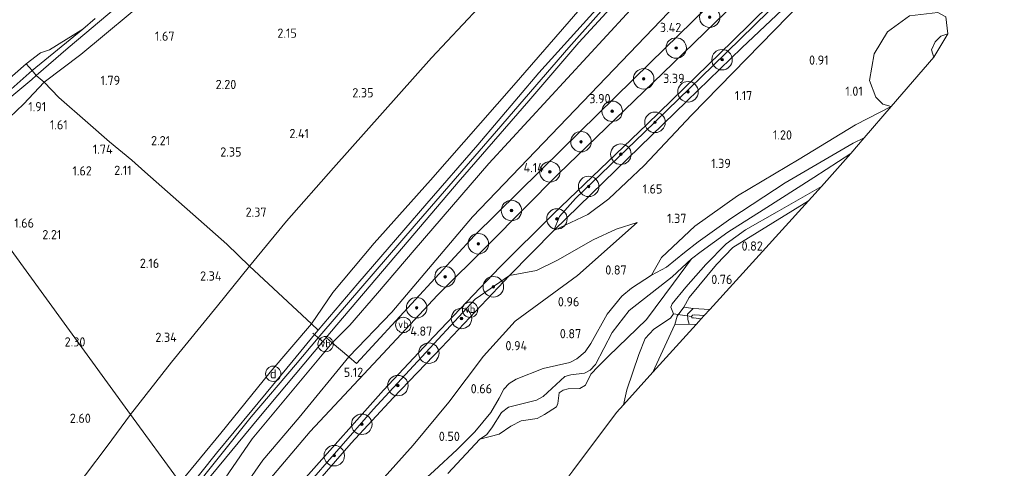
# Model space of a CAD drawing. Extents: x 130905 to 137824, y 412333 to 417928.
# Tile 153 of 256: x 133922 to 134114, y 414725 to 414813. Entities that reach past the tile are written whole.
import ezdxf
from ezdxf.enums import TextEntityAlignment as Align
from ezdxf.lldxf.tags import DXFTag

# ---------------------------------------------------------------- set-up
doc = ezdxf.new("R2010")
doc.units = 0
for name, color, linetype, lineweight in [('B-ME-GR-BOOM-S', 90, 'Continuous', 25), ('B-ME-GR-GRAS-GV', 60, 'Continuous', 13), ('B-ME-GW-TALUD_KRUIN-G', 90, 'Continuous', 18), ('B-ME-GW-TALUD_TEEN-G', 90, 'Continuous', 18), ('B-ME-IE-MEUBILAIR_DIJKPAAL-S', 7, 'Continuous', 25), ('B-ME-IE-MEUBILAIR_WEGMEUBILAIR-S', 7, 'Continuous', 25), ('B-ME-IE-MEUBILAIR_WEGMEUBILAIR_PARKEERMAATREGEL-G', 7, 'Continuous', 18), ('B-ME-IE-TERREINAFSCHEIDING_KUNSTMATIG_HEKWERK-G', 20, 'IE-TERREINAFSCHEIDING-KUNSTMATIG', 18), ('B-ME-KG-GRENS_OPNAME-G', 210, 'KG-OPNAME', 18), ('B-ME-KW-KUNSTWERK_DUIKER-G', 170, 'Continuous', 18), ('B-ME-OB-BEKLEDING_STEEN-GV', 30, 'Continuous', 18), ('B-ME-OB-BEKLEDING_STORTSTEEN-GV', 30, 'Continuous', 18), ('B-ME-OB-OEVERVOORZIENING-G', 7, 'Continuous', 18), ('B-ME-OG-WATER_RIVIER-GV', 130, 'Continuous', 18), ('B-ME-OG-WATER_SLOOT-G', 120, 'Continuous', 18), ('B-ME-OG-WATER_SLOOT-GV', 120, 'Continuous', 18), ('B-ME-VH-VERHARDING_ASFALT-GV', 252, 'Continuous', 18), ('B-ME-WH-WINTERBED-G', 150, 'WH-WINTERBED', 18), ('X-XX-AL-HOOGTELABEL-S', 7, 'Continuous', 25)]:
    doc.layers.add(name, color=color, linetype=linetype, lineweight=lineweight)
doc.styles.add('NLCS-ISO', font='NLCS-ISO.ttf')
doc.styles.add('NLCS-ISO-ANNOTATIVE-T18', font='NLCS-ISO.ttf', dxfattribs={"height": 1.8})
doc.styles.get("Standard").update_dxf_attribs({"font": 'arial.ttf'})
doc.linetypes.add('IE-TERREINAFSCHEIDING-KUNSTMATIG', pattern='A,4,[82,NLCS.SHX,S=0.75,R=90,X=0,Y=0],4,-2', length=10)
tags = doc.linetypes.add('KG-OPNAME', pattern='A,5.5,-2,["O",Standard,S=1.8,R=0,X=-0.5,Y=-0.9],-2,5.5,-2,[5,NLCS.SHX,S=0.75,R=0,X=0,Y=0],-2', length=19).pattern_tags.tags
tags[6] = DXFTag(74, 10)
tags = doc.linetypes.add('WH-WINTERBED', pattern='A,6,-3.5,["WB",Standard,S=1.8,R=0,X=-1.5,Y=-0.9],-3.5,6,-3.5,6,-3.5,6,-3.5,6,-3.5', length=51).pattern_tags.tags
tags[6] = DXFTag(74, 10)

# ---------------------------------------------------------------- blocks, each defined once
blk = doc.blocks.new('SAL-HOOGTELABEL-SO')
at = {"color": 0, "linetype": 'ByBlock', "lineweight": -2, "style": 'NLCS-ISO-ANNOTATIVE-T18'}
blk.add_attdef('HOOGTE', text='', height=1.8, dxfattribs=at).set_placement((2.79, 0), align=Align.RIGHT)
blk = doc.blocks.new('SGR-BOOM_01-SO')
at = {"linetype": 'ByBlock', "lineweight": 18}
h = blk.add_hatch(color=0, dxfattribs=at)
h.dxf.hatch_style = 1
edge = h.paths.add_edge_path()
edge.add_arc((0, 0), 0.25, 0, 360)
at = {"color": 0, "linetype": 'ByBlock', "lineweight": 18}
for radius in [2, 0.25]:
    blk.add_circle((0, 0), radius, dxfattribs=at)
blk = doc.blocks.new('SIE-DIJKPAAL-SO')
at = {"color": 0, "linetype": 'ByBlock', "lineweight": 18}
blk.add_circle((0, 0), 1.5, dxfattribs=at)
at = {"color": 0, "linetype": 'ByBlock', "lineweight": 18, "style": 'NLCS-ISO'}
blk.add_text('d', height=1.8, dxfattribs=at).set_placement((0, 0), align=Align.MIDDLE_CENTER)
blk = doc.blocks.new('SIE-WEG_PAAL_VERKEERSBORD-SO')
at = {"color": 0, "linetype": 'ByBlock', "lineweight": 18}
blk.add_circle((0, 0), 1.5, dxfattribs=at)
at = {"color": 0, "linetype": 'ByBlock', "lineweight": 18, "style": 'NLCS-ISO'}
blk.add_text('vb', height=1.5, dxfattribs=at).set_placement((0, 0.13), align=Align.MIDDLE_CENTER)

msp = doc.modelspace()

# ---------------------------------------------------------------- linework, layer by layer
at = {"layer": 'B-ME-GR-GRAS-GV'}
for points in [[(133983.186, 414759.312, 6.349), (133978.972, 414753.193, 6.435), (133966.923, 414764.414, 2.551), (133974.145, 414773.205, 2.527), (133983.298, 414783.613, 2.529), (134002.436, 414805.099, 2.629), (134017.681, 414821.448, 2.652), (134032.925, 414837.797, 2.676), (134051.921, 414858.039, 2.734), (134067.882, 414874.195, 2.661), (134083.842, 414890.35, 2.587), (134101.53, 414907.36, 2.6), (134106.734, 414901.902, 4.287), (134112.19, 414896.285, 6.062), (134108.108, 414892.469, 6.236), (134094.147, 414879.025, 6.213), (134080.164, 414865.229, 6.168), (134064.914, 414850.469, 6.108), (134047.009, 414831.884, 6.106), (134031.448, 414814.679, 6.147), (134018.464, 414799.787, 6.205), (134002.198, 414781.248, 6.265), (133991.251, 414768.906, 6.198)], [(133994.658, 414755.474, 5.089), (133986.312, 414746.722, 5.385), (133983.004, 414749.467, 6.341), (133986.469, 414752.917, 6.3), (133991.885, 414759.151, 6.345), (133999.047, 414767.562, 6.324), (134013.592, 414784.478, 6.29), (134040.446, 414813.623, 6.101), (134065.19, 414840.399, 5.972), (134079.999, 414854.906, 5.955), (134095.148, 414869.928, 6.101), (134116.355, 414891.401, 6.075), (134121.945, 414885.174, 2.778), (134106.813, 414870.943, 2.646), (134084.282, 414849.052, 2.641), (134069.58, 414835.352, 2.943), (134053.221, 414818.782, 3.244), (134031.916, 414796.537, 3.964), (134010.396, 414774.044, 4.562)], [(134010.777, 414770.42, 4.502), (133987.755, 414745.462, 5.178), (133986.312, 414746.722, 5.385), (133994.658, 414755.474, 5.089), (134010.396, 414774.044, 4.562), (134031.916, 414796.537, 3.964), (134053.221, 414818.782, 3.244), (134069.58, 414835.352, 2.943), (134084.282, 414849.052, 2.641), (134106.813, 414870.943, 2.646), (134121.945, 414885.174, 2.778), (134126.227, 414880.579, 2.368), (134110.555, 414866.747, 2.253), (134094.128, 414851.591, 2.265), (134069.893, 414828.469, 2.79), (134045.08, 414804.141, 3.429), (134027.928, 414787.28, 3.966)], [(134032.936, 414774.542, 2.873), (134026.309, 414771.375, 3.836), (134038.347, 414783.182, 3.115), (134052.252, 414796.61, 2.702), (134062.985, 414807.041, 2.265), (134074.242, 414817.736, 1.915), (134084.827, 414827.949, 1.765), (134097.937, 414840.463, 1.365), (134106.601, 414848.938, 1.627), (134098.941, 414840.216, 1.378), (134089.176, 414830.345, 1.198), (134072.001, 414813.215, 1.161), (134053.172, 414793.916, 1.575), (134043.891, 414784.111, 1.858), (134037.02, 414777.599, 2.298)], [(134038.347, 414783.182, 3.115), (134026.309, 414771.375, 3.836), (134027.381, 414774.144, 4.021), (134030.515, 414777.629, 3.954), (134043.887, 414790.557, 3.435), (134057.313, 414803.563, 2.997), (134068.139, 414814.134, 2.577), (134080.704, 414826.17, 2.335), (134095.256, 414840.194, 2.052), (134106.601, 414848.938, 1.627), (134097.937, 414840.463, 1.365), (134084.827, 414827.949, 1.765), (134074.242, 414817.736, 1.915), (134062.985, 414807.041, 2.265), (134052.252, 414796.61, 2.702)], [(134100.427, 414805.241, 2.622), (134092.098, 414795.579, 1.203), (134090.48, 414796.076, 1.204), (134089.125, 414797.422, 1.224), (134087.848, 414800.703, 1.209), (134088.807, 414805.881, 1.145), (134091.372, 414810.196, 1.097), (134095.659, 414813.279, 1.094), (134101.208, 414813.933, 1.121), (134102.75, 414813.13, 0.981), (134103.136, 414809.791, 2.489), (134101.768, 414809.332, 2.483), (134100.701, 414808.226, 2.517), (134099.994, 414806.639, 2.538), (134100.239, 414805.786, 2.565)], [(134103.136, 414809.791, 2.489), (134100.427, 414805.241, 2.622), (134100.239, 414805.786, 2.565), (134099.994, 414806.639, 2.538), (134100.701, 414808.226, 2.517), (134101.768, 414809.332, 2.483)], [(133922.79, 414796.057, 1.707), (133909.063, 414783.029, 1.982), (133906.893, 414786.045, 1.296), (133914.647, 414792.813, 1.296), (133924.429, 414800.897, 1.338), (133925.279, 414801.627, 1.345), (133926.814, 414800.324, 1.707)], [(133951.701, 414745.718, 2.539), (133943.681, 414735.455, 2.752), (133922.781, 414764.237, 2.165), (133918.677, 414769.87, 1.588), (133913.854, 414776.49, 1.571), (133910.158, 414781.563, 1.883), (133909.063, 414783.029, 1.982), (133922.79, 414796.057, 1.707), (133926.814, 414800.324, 1.707), (133929.684, 414797.353, 1.819), (133935.363, 414792.432, 1.719), (133939.584, 414788.727, 1.81), (133943.929, 414785.125, 2.167), (133946.458, 414782.861, 2.261), (133962.486, 414768.702, 2.435), (133966.923, 414764.414, 2.551), (133960.642, 414756.703, 2.577)], [(134048.295, 414764.228, 0.964), (134045.346, 414762.657, 0.889), (134047.302, 414766.105, 1.103), (134053.807, 414772.237, 1.053), (134062.125, 414778.168, 1.091), (134074.134, 414785.331, 1.091), (134085.175, 414792.035, 1.128), (134092.098, 414795.579, 1.203), (134086.862, 414789.504, 0.934), (134084.71, 414788.451, 1.027), (134071.44, 414780.686, 1.084), (134060.847, 414773.715, 1.078), (134054.415, 414769.195, 0.951), (134051.798, 414767.135, 0.989)], [(134045.614, 414743.728, 0.48), (134039.867, 414737.387, -0.645), (134040.515, 414740.303, -0.645), (134042.889, 414747.208, -0.645), (134044.089, 414750.325, -0.645), (134045.782, 414752.12, -0.645), (134049.049, 414754.308, -0.645), (134049.616, 414755.165, -0.645), (134049.099, 414756.417, -0.645), (134049.382, 414757.102, -0.645), (134052.041, 414760.326, -0.645), (134055.927, 414764.739, -0.645), (134059.883, 414768.787, -0.645), (134063.672, 414771.523, -0.645), (134069.876, 414775.02, -0.645), (134078.491, 414780.005, -0.645), (134075.959, 414777.212, 0.596), (134065.951, 414771.006, 0.555), (134061.182, 414768.061, 0.63), (134057.999, 414764.745, 0.643), (134052.682, 414758.298, 0.618), (134051.661, 414756.414, 0.505), (134050.332, 414754.688, 0.093), (134049.869, 414753.056, 0.368)], [(134075.959, 414777.212, 0.596), (134056.72, 414755.982, 0.612), (134053.486, 414756.191, 0.68), (134051.661, 414756.414, 0.505), (134052.682, 414758.298, 0.618), (134057.999, 414764.745, 0.643), (134061.182, 414768.061, 0.63), (134065.951, 414771.006, 0.555)], [(133982.264, 414710.324, 0.962), (133971.642, 414697.57, 1.237), (133965.698, 414705.327, 5.378), (133975.378, 414716.833, 5.246), (133986.739, 414729.893, 4.904), (133994.933, 414738.731, 4.565), (134004.379, 414748.542, 4.215), (134017.632, 414762.641, 4.252), (134022.886, 414763.603, 3.84), (134027.019, 414765.599, 3.677), (134033.952, 414769.577, 2.84), (134038.449, 414771.643, 2.115), (134042.516, 414772.977, 1.602), (134030.88, 414762.632, 1.335), (134018.756, 414753.671, 1.455), (134012.543, 414746.843, 1.458), (134005.797, 414737.908, 1.137), (133998.821, 414729.484, 0.9), (133989.809, 414719.434, 0.85)], [(134015.589, 414731.62, -0.645), (134011.84, 414730.674, -0.645), (134013.172, 414731.544, -0.208), (134014.171, 414732.904, -0.158), (134016.078, 414735.863, -0.17), (134017.466, 414736.905, -0.108), (134022.889, 414738.267, -0.233), (134024.221, 414739.023, -0.233), (134028.417, 414742.878, -0.32), (134029.625, 414743.258, -0.37), (134032.258, 414743.528, -0.37), (134033.362, 414744.113, -0.37), (134034.431, 414745.222, -0.32), (134037.651, 414751.469, -0.095), (134040.956, 414755.789, 0.055), (134049.34, 414762.382, -0.083), (134053.143, 414765.851, -0.645), (134049.606, 414761.117, -0.645), (134044.348, 414754.043, -0.645), (134036.957, 414746.895, -0.645), (134034.956, 414744.859, -0.645), (134033.501, 414743.384, -0.645), (134032.481, 414741.214, -0.645), (134031.355, 414740.561, -0.645), (134029.063, 414740.52, -0.645), (134028.083, 414740.255, -0.645), (134027.332, 414739.705, -0.645), (134027.076, 414737.663, -0.645), (134026.816, 414736.99, -0.645), (134024.471, 414735.466, -0.645), (134023.06, 414734.698, -0.645), (134019.902, 414734.221, -0.645), (134017.921, 414733.223, -0.645)], [(133961.3, 414731.861, 6.273), (133953.39, 414722.222, 6.142), (133943.681, 414735.455, 2.752), (133951.701, 414745.718, 2.539), (133960.642, 414756.703, 2.577), (133966.923, 414764.414, 2.551), (133978.972, 414753.193, 6.435), (133970.961, 414743.715, 6.358)], [(133975.378, 414716.833, 5.246), (133965.698, 414705.327, 5.378), (133965.375, 414705.77, 5.624), (133971.994, 414713.778, 5.256), (133977.612, 414721.123, 5.326), (133991.014, 414736.439, 4.987), (133998.914, 414744.973, 4.785), (134010.906, 414758.005, 4.597), (134017.632, 414762.641, 4.252), (134004.379, 414748.542, 4.215), (133994.933, 414738.731, 4.565), (133986.739, 414729.893, 4.904)], [(134052.697, 414753.11, 0.543), (134049.869, 414753.056, 0.368), (134050.332, 414754.688, 0.093), (134051.661, 414756.414, 0.505), (134053.486, 414756.191, 0.68), (134052.383, 414755.093, 0.243), (134052.398, 414754.044, 0.293)], [(134056.72, 414755.982, 0.612), (134055.631, 414754.782, -0.398), (134053.811, 414754.912, -0.398), (134053.365, 414754.851, -0.398), (134053.139, 414754.617, -0.398), (134053.187, 414754.352, -0.398), (134053.563, 414754.326, -0.398), (134055.051, 414754.141, -0.398), (134054.067, 414753.055, 0.543), (134052.697, 414753.11, 0.543), (134052.398, 414754.044, 0.293), (134052.383, 414755.093, 0.243), (134053.486, 414756.191, 0.68)], [(133960.437, 414727.958, 6.33), (133954.598, 414720.563, 6.305), (133953.39, 414722.222, 6.142), (133961.3, 414731.861, 6.273), (133970.961, 414743.715, 6.358), (133978.972, 414753.193, 6.435), (133980.288, 414751.968, 6.394), (133979.57, 414751.128, 6.393), (133975.446, 414746.053, 6.405), (133967.345, 414736.291, 6.355)], [(134054.067, 414753.055, 0.543), (134045.614, 414743.728, 0.48), (134049.869, 414753.056, 0.368), (134052.697, 414753.11, 0.543)], [(133967.397, 414730.75, 6.207), (133957.599, 414716.444, 6.234), (133955.727, 414718.933, 6.28), (133959.446, 414723.576, 6.33), (133968.729, 414734.847, 6.33), (133981.216, 414749.73, 6.405), (133981.86, 414750.503, 6.399), (133983.004, 414749.467, 6.341)], [(133969.519, 414726.558, 5.685), (133960.095, 414713.018, 5.835), (133957.599, 414716.444, 6.234), (133967.397, 414730.75, 6.207), (133983.004, 414749.467, 6.341), (133986.312, 414746.722, 5.385), (133976.621, 414734.903, 5.473)]]:
    msp.add_polyline3d(points, close=True, dxfattribs=at)
for points in [[(134063.873, 414817.978, 2.818), (134047.558, 414802.088, 3.302), (134027.216, 414782.442, 3.984), (134013.584, 414768.758, 4.375), (134003.585, 414758.792, 4.761), (133992.026, 414746.321, 5.022), (133978.707, 414732.16, 5.331), (133961.221, 414711.472, 5.794), (133960.095, 414713.018, 5.835), (133969.519, 414726.558, 5.685), (133976.621, 414734.903, 5.473), (133986.312, 414746.722, 5.385), (133987.755, 414745.462, 5.178), (134010.777, 414770.42, 4.502), (134027.928, 414787.28, 3.966), (134045.08, 414804.141, 3.429), (134069.893, 414828.469, 2.79)], [(133948.248, 414817.664, 1.69), (133933.97, 414805.724, 1.785), (133926.814, 414800.324, 1.707), (133925.279, 414801.627, 1.345), (133931.505, 414807.026, 1.237), (133948.599, 414821.523, 1.245)], [(134017.681, 414821.448, 2.652), (134002.436, 414805.099, 2.629), (133983.298, 414783.613, 2.529), (133974.145, 414773.205, 2.527), (133966.923, 414764.414, 2.551), (133962.486, 414768.702, 2.435), (133946.458, 414782.861, 2.261), (133943.929, 414785.125, 2.167), (133939.584, 414788.727, 1.81), (133935.363, 414792.432, 1.719), (133929.684, 414797.353, 1.819), (133926.814, 414800.324, 1.707), (133933.97, 414805.724, 1.785), (133948.248, 414817.664, 1.69)], [(134068.139, 414814.134, 2.577), (134057.313, 414803.563, 2.997), (134043.887, 414790.557, 3.435), (134030.515, 414777.629, 3.954), (134027.381, 414774.144, 4.021), (134026.309, 414771.375, 3.836), (134017.632, 414762.641, 4.252), (134010.906, 414758.005, 4.597), (133998.914, 414744.973, 4.785), (133991.014, 414736.439, 4.987), (133977.612, 414721.123, 5.326), (133971.994, 414713.778, 5.256), (133965.375, 414705.77, 5.624), (133965.146, 414706.085, 5.687), (133964.333, 414707.201, 5.793), (133977.916, 414723.186, 5.466), (133993.02, 414740.217, 4.99), (134002.891, 414750.729, 4.701), (134015.766, 414764.216, 4.368), (134026.18, 414774.579, 4.098), (134044.517, 414792.158, 3.489), (134061.119, 414808.36, 2.919), (134075.869, 414822.853, 2.464)], [(134040.446, 414813.623, 6.101), (134013.592, 414784.478, 6.29), (133999.047, 414767.562, 6.324), (133991.885, 414759.151, 6.345), (133986.469, 414752.917, 6.3), (133983.004, 414749.467, 6.341), (133981.86, 414750.503, 6.399), (133983.92, 414752.977, 6.38), (133998.055, 414769.575, 6.38), (134007.634, 414780.824, 6.405), (134021.373, 414796.737, 6.293), (134031.168, 414808.066, 6.305), (134042.579, 414820.608, 6.28)], [(134034.49, 414814.45, 6.33), (134023.375, 414802.17, 6.33), (134011.432, 414788.133, 6.343), (134001.489, 414776.643, 6.38), (133988.047, 414761.05, 6.405), (133980.288, 414751.968, 6.394), (133978.972, 414753.193, 6.435), (133983.186, 414759.312, 6.349), (133991.251, 414768.906, 6.198), (134002.198, 414781.248, 6.265), (134018.464, 414799.787, 6.205), (134031.448, 414814.679, 6.147)], [(133989.809, 414719.434, 0.85), (133998.821, 414729.484, 0.9), (134005.797, 414737.908, 1.137), (134012.543, 414746.843, 1.458), (134018.756, 414753.671, 1.455), (134030.88, 414762.632, 1.335), (134042.516, 414772.977, 1.602), (134038.449, 414771.643, 2.115), (134033.952, 414769.577, 2.84), (134027.019, 414765.599, 3.677), (134022.886, 414763.603, 3.84), (134017.632, 414762.641, 4.252), (134026.309, 414771.375, 3.836), (134032.936, 414774.542, 2.873), (134037.02, 414777.599, 2.298), (134043.891, 414784.111, 1.858), (134053.172, 414793.916, 1.575), (134072.001, 414813.215, 1.161)], [(134095.659, 414813.279, 1.094), (134091.372, 414810.196, 1.097), (134088.807, 414805.881, 1.145), (134087.848, 414800.703, 1.209), (134089.125, 414797.422, 1.224), (134090.48, 414796.076, 1.204), (134092.098, 414795.579, 1.203), (134085.175, 414792.035, 1.128), (134074.134, 414785.331, 1.091), (134062.125, 414778.168, 1.091), (134053.807, 414772.237, 1.053), (134047.302, 414766.105, 1.103), (134045.346, 414762.657, 0.889), (134041.442, 414760.148, 0.726), (134039.576, 414758.58, 0.751), (134036.69, 414755.071, 0.726), (134033.492, 414749.348, 0.589), (134032.402, 414747.715, 0.614), (134030.752, 414746.341, 0.639), (134029.409, 414745.607, 0.664), (134024.201, 414744.44, 0.714), (134018.916, 414742.406, 0.726), (134017.596, 414741.513, 0.514), (134016.516, 414740.426, 0.339), (134015.586, 414738.701, 0.251), (134013.964, 414735.857, 0.214), (134010.839, 414732.085, 0.364), (134007.394, 414728.665, 0.501), (134002.946, 414724.481, 0.234)], [(134002.946, 414724.481, 0.234), (134007.394, 414728.665, 0.501), (134010.839, 414732.085, 0.364), (134013.964, 414735.857, 0.214), (134015.586, 414738.701, 0.251), (134016.516, 414740.426, 0.339), (134017.596, 414741.513, 0.514), (134018.916, 414742.406, 0.726), (134024.201, 414744.44, 0.714), (134029.409, 414745.607, 0.664), (134030.752, 414746.341, 0.639), (134032.402, 414747.715, 0.614), (134033.492, 414749.348, 0.589), (134036.69, 414755.071, 0.726), (134039.576, 414758.58, 0.751), (134041.442, 414760.148, 0.726), (134045.346, 414762.657, 0.889), (134048.295, 414764.228, 0.964), (134051.798, 414767.135, 0.989), (134054.415, 414769.195, 0.951), (134060.847, 414773.715, 1.078), (134071.44, 414780.686, 1.084), (134084.71, 414788.451, 1.027), (134086.862, 414789.504, 0.934), (134084.221, 414786.442, -0.645), (134077.007, 414781.726, -0.645), (134067.128, 414775.436, -0.645), (134060.243, 414771.083, -0.645), (134055.043, 414767.293, -0.645), (134053.143, 414765.851, -0.645), (134049.34, 414762.382, -0.083), (134040.956, 414755.789, 0.055), (134037.651, 414751.469, -0.095), (134034.431, 414745.222, -0.32), (134033.362, 414744.113, -0.37), (134032.258, 414743.528, -0.37), (134029.625, 414743.258, -0.37), (134028.417, 414742.878, -0.32), (134024.221, 414739.023, -0.233), (134022.889, 414738.267, -0.233), (134017.466, 414736.905, -0.108), (134016.078, 414735.863, -0.17), (134014.171, 414732.904, -0.158), (134013.172, 414731.544, -0.208), (134011.84, 414730.674, -0.645), (134005.6, 414723.962, -0.645)], [(133918.677, 414769.87, 1.588), (133922.781, 414764.237, 2.165), (133943.681, 414735.455, 2.752), (133939.133, 414729.33, 2.914), (133926.412, 414712.528, 2.864), (133918.9, 414702.468, 2.814)], [(133918.9, 414702.468, 2.814), (133926.412, 414712.528, 2.864), (133939.133, 414729.33, 2.914), (133943.681, 414735.455, 2.752), (133953.39, 414722.222, 6.142), (133938.655, 414703.61, 6.264), (133929.709, 414691.817, 6.213), (133921.627, 414680.331, 6.127)]]:
    msp.add_polyline3d(points, dxfattribs=at)
at = {"layer": 'B-ME-GW-TALUD_KRUIN-G'}
for points in [[(134203.601, 414981.778, 6.148), (134198.742, 414977.664, 6.115), (134182.67, 414962.996, 6.141), (134170.232, 414951.608, 6.161), (134155.028, 414937.794, 6.219), (134139.994, 414923.157, 6.161), (134125.008, 414908.381, 6.236), (134112.19, 414896.285, 6.062), (134108.108, 414892.469, 6.236), (134094.147, 414879.025, 6.213), (134080.164, 414865.229, 6.168), (134064.914, 414850.469, 6.108), (134047.009, 414831.884, 6.106), (134031.448, 414814.679, 6.147), (134018.464, 414799.787, 6.205), (134002.198, 414781.248, 6.265), (133991.251, 414768.906, 6.198), (133983.186, 414759.312, 6.349), (133978.972, 414753.193, 6.435)], [(133957.599, 414716.444, 6.234), (133967.397, 414730.75, 6.207), (133983.004, 414749.467, 6.341), (133986.469, 414752.917, 6.3), (133991.885, 414759.151, 6.345), (133999.047, 414767.562, 6.324), (134013.592, 414784.478, 6.29), (134040.446, 414813.623, 6.101), (134065.19, 414840.399, 5.972), (134079.999, 414854.906, 5.955), (134095.148, 414869.928, 6.101), (134116.355, 414891.401, 6.075), (134130.141, 414904.983, 6.057), (134150.115, 414924.087, 6.095), (134174.74, 414946.399, 6.161), (134189.727, 414959.854, 6.142), (134208.051, 414975.817, 6.12)], [(134126.642, 414965.943, 1.615), (134107.898, 414950.231, 1.638), (134097.167, 414941.118, 1.686), (134082.425, 414929.337, 1.738), (134073.781, 414921.707, 1.724), (134067.27, 414916.226, 1.657), (134059.931, 414910.431, 1.827), (134052.423, 414902.747, 1.773), (134047.313, 414898.507, 1.676), (134037.194, 414890.454, 1.822), (134016.244, 414873.983, 1.788), (134003.644, 414863.954, 1.791), (133991.504, 414854.06, 1.759), (133970.526, 414836.703, 1.729), (133956.288, 414824.768, 1.803), (133948.248, 414817.664, 1.69), (133933.97, 414805.724, 1.785), (133926.814, 414800.324, 1.707)], [(134026.309, 414771.375, 3.836), (134027.381, 414774.144, 4.021), (134030.515, 414777.629, 3.954), (134043.887, 414790.557, 3.435), (134057.313, 414803.563, 2.997), (134068.139, 414814.134, 2.577), (134080.704, 414826.17, 2.335), (134095.256, 414840.194, 2.052), (134106.601, 414848.938, 1.627)], [(134100.427, 414805.241, 2.622), (134100.239, 414805.786, 2.565), (134099.994, 414806.639, 2.538), (134100.701, 414808.226, 2.517), (134101.768, 414809.332, 2.483), (134103.136, 414809.791, 2.489)], [(133926.814, 414800.324, 1.707), (133922.79, 414796.057, 1.707), (133909.063, 414783.029, 1.982)], [(134086.862, 414789.504, 0.934), (134084.71, 414788.451, 1.027), (134071.44, 414780.686, 1.084), (134060.847, 414773.715, 1.078), (134054.415, 414769.195, 0.951)], [(134075.959, 414777.212, 0.596), (134065.951, 414771.006, 0.555), (134061.182, 414768.061, 0.63), (134057.999, 414764.745, 0.643), (134052.682, 414758.298, 0.618), (134051.661, 414756.414, 0.505)], [(134017.632, 414762.641, 4.252), (134022.886, 414763.603, 3.84), (134027.019, 414765.599, 3.677), (134033.952, 414769.577, 2.84), (134038.449, 414771.643, 2.115), (134042.516, 414772.977, 1.602)], [(133974.145, 414693.731, 0.329), (133982.282, 414704.309, 0.598), (133990.223, 414713.483, 0.546), (133997.869, 414719.967, 0.147), (134002.946, 414724.481, 0.234), (134007.394, 414728.665, 0.501), (134010.839, 414732.085, 0.364), (134013.964, 414735.857, 0.214), (134015.586, 414738.701, 0.251), (134016.516, 414740.426, 0.339), (134017.596, 414741.513, 0.514), (134018.916, 414742.406, 0.726), (134024.201, 414744.44, 0.714), (134029.409, 414745.607, 0.664), (134030.752, 414746.341, 0.639), (134032.402, 414747.715, 0.614), (134033.492, 414749.348, 0.589), (134036.69, 414755.071, 0.726), (134039.576, 414758.58, 0.751), (134041.442, 414760.148, 0.726), (134045.346, 414762.657, 0.889), (134048.295, 414764.228, 0.964), (134051.798, 414767.135, 0.989), (134054.415, 414769.195, 0.951)], [(134017.632, 414762.641, 4.252), (134010.906, 414758.005, 4.597), (133998.914, 414744.973, 4.785), (133991.014, 414736.439, 4.987), (133977.612, 414721.123, 5.326), (133971.994, 414713.778, 5.256), (133965.375, 414705.77, 5.624)], [(134049.869, 414753.056, 0.368), (134050.332, 414754.688, 0.093), (134051.661, 414756.414, 0.505)], [(133953.39, 414722.222, 6.142), (133961.3, 414731.861, 6.273), (133970.961, 414743.715, 6.358), (133978.972, 414753.193, 6.435)], [(134045.614, 414743.728, 0.48), (134049.869, 414753.056, 0.368)]]:
    msp.add_polyline3d(points, dxfattribs=at)
at = {"layer": 'B-ME-GW-TALUD_TEEN-G'}
for points in [[(133994.658, 414755.474, 5.089), (134010.396, 414774.044, 4.562), (134031.916, 414796.537, 3.964), (134053.221, 414818.782, 3.244), (134069.58, 414835.352, 2.943), (134084.282, 414849.052, 2.641), (134106.813, 414870.943, 2.646), (134121.945, 414885.174, 2.778), (134133.274, 414896.648, 2.795), (134145.549, 414908.388, 2.759), (134161.889, 414923.675, 2.805), (134180.175, 414940.258, 2.911), (134199.799, 414957.536, 2.724), (134213.233, 414968.877, 2.693)], [(133943.681, 414735.455, 2.752), (133951.701, 414745.718, 2.539), (133960.642, 414756.703, 2.577), (133966.923, 414764.414, 2.551), (133974.145, 414773.205, 2.527), (133983.298, 414783.613, 2.529), (134002.436, 414805.099, 2.629), (134017.681, 414821.448, 2.652), (134032.925, 414837.797, 2.676), (134051.921, 414858.039, 2.734), (134067.882, 414874.195, 2.661), (134083.842, 414890.35, 2.587), (134101.53, 414907.36, 2.6)], [(134106.601, 414848.938, 1.627), (134098.941, 414840.216, 1.378), (134089.176, 414830.345, 1.198), (134072.001, 414813.215, 1.161), (134053.172, 414793.916, 1.575), (134043.891, 414784.111, 1.858)], [(134102.75, 414813.13, 0.981), (134101.208, 414813.933, 1.121), (134095.659, 414813.279, 1.094), (134091.372, 414810.196, 1.097), (134088.807, 414805.881, 1.145), (134087.848, 414800.703, 1.209), (134089.125, 414797.422, 1.224), (134090.48, 414796.076, 1.204), (134092.098, 414795.579, 1.203)], [(134026.309, 414771.375, 3.836), (134032.936, 414774.542, 2.873), (134037.02, 414777.599, 2.298), (134043.891, 414784.111, 1.858)], [(134042.516, 414772.977, 1.602), (134030.88, 414762.632, 1.335), (134018.756, 414753.671, 1.455), (134012.543, 414746.843, 1.458), (134005.797, 414737.908, 1.137)], [(134011.84, 414730.674, -0.645), (134013.172, 414731.544, -0.208), (134014.171, 414732.904, -0.158), (134016.078, 414735.863, -0.17), (134017.466, 414736.905, -0.108), (134022.889, 414738.267, -0.233), (134024.221, 414739.023, -0.233), (134028.417, 414742.878, -0.32), (134029.625, 414743.258, -0.37), (134032.258, 414743.528, -0.37), (134033.362, 414744.113, -0.37), (134034.431, 414745.222, -0.32), (134037.651, 414751.469, -0.095), (134040.956, 414755.789, 0.055), (134049.34, 414762.382, -0.083), (134053.143, 414765.851, -0.645)], [(133960.095, 414713.018, 5.835), (133969.519, 414726.558, 5.685), (133976.621, 414734.903, 5.473), (133986.312, 414746.722, 5.385), (133994.658, 414755.474, 5.089)], [(133971.642, 414697.57, 1.237), (133982.264, 414710.324, 0.962), (133989.809, 414719.434, 0.85), (133998.821, 414729.484, 0.9), (134005.797, 414737.908, 1.137)], [(133790.543, 414523.92, 2.59), (133806.137, 414544.9, 2.713), (133821.835, 414566.881, 2.656), (133841.225, 414594.173, 2.656), (133856.458, 414615.638, 2.742), (133871.721, 414637.031, 2.802), (133882.55, 414652.201, 2.939), (133890.7, 414663.664, 2.927), (133897.505, 414673.257, 2.777), (133906.008, 414684.811, 2.839), (133918.9, 414702.468, 2.814), (133926.412, 414712.528, 2.864), (133939.133, 414729.33, 2.914), (133943.681, 414735.455, 2.752)]]:
    msp.add_polyline3d(points, dxfattribs=at)
at = {"layer": 'B-ME-IE-MEUBILAIR_WEGMEUBILAIR_PARKEERMAATREGEL-G'}
msp.add_polyline3d([(133979.223, 414751.378, 6.47), (133979.57, 414751.128, 6.393), (133980.307, 414750.475, 6.325), (133981.216, 414749.73, 6.405), (133981.486, 414749.549, 6.47)], dxfattribs=at)
at = {"layer": 'B-ME-IE-TERREINAFSCHEIDING_KUNSTMATIG_HEKWERK-G'}
for points in [[(133983.004, 414749.467, 6.341), (133986.312, 414746.722, 5.385), (133987.755, 414745.462, 5.178), (134010.777, 414770.42, 4.502), (134027.928, 414787.28, 3.966), (134045.08, 414804.141, 3.429), (134069.893, 414828.469, 2.79), (134094.128, 414851.591, 2.265), (134110.555, 414866.747, 2.253), (134126.227, 414880.579, 2.368)], [(133994.933, 414738.731, 4.565), (134004.379, 414748.542, 4.215), (134017.632, 414762.641, 4.252), (134026.309, 414771.375, 3.836), (134038.347, 414783.182, 3.115), (134052.252, 414796.61, 2.702), (134062.985, 414807.041, 2.265), (134074.242, 414817.736, 1.915), (134084.827, 414827.949, 1.765), (134097.937, 414840.463, 1.365), (134106.601, 414848.938, 1.627), (134120.541, 414862.013, 1.79), (134129.003, 414869.13, 1.852), (134136.823, 414874.011, 1.815), (134137.647, 414872.998, 1.827)], [(133925.279, 414801.627, 1.345), (133924.468, 414802.611, 1), (133923.324, 414803.919, 1)], [(133978.972, 414753.193, 6.435), (133966.923, 414764.414, 2.551), (133962.486, 414768.702, 2.435), (133946.458, 414782.861, 2.261), (133943.929, 414785.125, 2.167), (133939.584, 414788.727, 1.81), (133935.363, 414792.432, 1.719), (133929.684, 414797.353, 1.819), (133926.814, 414800.324, 1.707), (133925.279, 414801.627, 1.345)], [(134051.661, 414756.414, 0.505), (134053.486, 414756.191, 0.68)], [(134049.869, 414753.056, 0.368), (134052.697, 414753.11, 0.543)], [(133994.933, 414738.731, 4.565), (133986.739, 414729.893, 4.904), (133975.378, 414716.833, 5.246), (133965.698, 414705.327, 5.378)]]:
    msp.add_polyline3d(points, dxfattribs=at)
at = {"layer": 'B-ME-KG-GRENS_OPNAME-G'}
msp.add_polyline3d([(133990.273, 414671.497, 0.695), (134012.247, 414700.83, 0.45), (134015.738, 414705.489, -0.426), (134018.562, 414709.259, -0.426), (134022.461, 414714.464, 0.53), (134027.237, 414720.839, 0.631), (134029.99, 414724.514, -0.645), (134038.523, 414735.904, -0.581), (134039.867, 414737.387, -0.645), (134045.614, 414743.728, 0.48), (134054.067, 414753.055, 0.543), (134055.051, 414754.141, -0.398), (134055.631, 414754.782, -0.398), (134056.72, 414755.982, 0.612), (134075.959, 414777.212, 0.596), (134078.491, 414780.005, -0.645), (134084.221, 414786.442, -0.645), (134086.862, 414789.504, 0.934), (134092.098, 414795.579, 1.203), (134100.427, 414805.241, 2.622), (134103.136, 414809.791, 2.489), (134102.75, 414813.13, 0.981)], dxfattribs=at)
at = {"layer": 'B-ME-KW-KUNSTWERK_DUIKER-G'}
msp.add_polyline3d([(134049.616, 414755.165, -0.645), (134053.139, 414754.617, -0.398)], dxfattribs=at)
at = {"layer": 'B-ME-OB-BEKLEDING_STEEN-GV'}
msp.add_polyline3d([(133948.599, 414821.523, 1.245), (133931.505, 414807.026, 1.237), (133925.279, 414801.627, 1.345), (133924.468, 414802.611, 1), (133934.353, 414810.665, 1), (133936.776, 414812.751, 1)], dxfattribs=at)
msp.add_polyline3d([(133914.647, 414792.813, 1.296), (133906.893, 414786.045, 1.296), (133906.364, 414786.88, 1), (133917.981, 414796.885, 1), (133924.468, 414802.611, 1), (133925.279, 414801.627, 1.345), (133924.429, 414800.897, 1.338)], close=True, dxfattribs=at)
at = {"layer": 'B-ME-OB-BEKLEDING_STORTSTEEN-GV'}
for points in [[(133934.353, 414810.665, 1), (133924.468, 414802.611, 1), (133923.324, 414803.919, 1), (133926.123, 414806.071, 1), (133927.854, 414806.658, 1)], [(133917.981, 414796.885, 1), (133906.364, 414786.88, 1), (133905.189, 414788.374, 1), (133915.745, 414797.345, 1), (133923.324, 414803.919, 1), (133924.468, 414802.611, 1)]]:
    msp.add_polyline3d(points, close=True, dxfattribs=at)
at = {"layer": 'B-ME-OB-OEVERVOORZIENING-G'}
for points in [[(133936.776, 414812.751, 1), (133934.353, 414810.665, 1), (133927.854, 414806.658, 1), (133926.123, 414806.071, 1), (133923.324, 414803.919, 1), (133915.745, 414797.345, 1), (133905.189, 414788.374, 1)], [(134005.6, 414723.962, -0.645), (134011.84, 414730.674, -0.645), (134015.589, 414731.62, -0.645), (134017.921, 414733.223, -0.645), (134019.902, 414734.221, -0.645), (134023.06, 414734.698, -0.645), (134024.471, 414735.466, -0.645), (134026.816, 414736.99, -0.645), (134027.076, 414737.663, -0.645), (134027.332, 414739.705, -0.645), (134028.083, 414740.255, -0.645), (134029.063, 414740.52, -0.645), (134031.355, 414740.561, -0.645), (134032.481, 414741.214, -0.645), (134033.501, 414743.384, -0.645), (134034.956, 414744.859, -0.645), (134036.957, 414746.895, -0.645), (134044.348, 414754.043, -0.645), (134049.606, 414761.117, -0.645), (134053.143, 414765.851, -0.645), (134055.043, 414767.293, -0.645), (134060.243, 414771.083, -0.645), (134067.128, 414775.436, -0.645), (134077.007, 414781.726, -0.645), (134084.221, 414786.442, -0.645)], [(134078.491, 414780.005, -0.645), (134069.876, 414775.02, -0.645), (134063.672, 414771.523, -0.645), (134059.883, 414768.787, -0.645), (134055.927, 414764.739, -0.645), (134052.041, 414760.326, -0.645), (134049.382, 414757.102, -0.645), (134049.099, 414756.417, -0.645), (134049.616, 414755.165, -0.645), (134049.049, 414754.308, -0.645), (134045.782, 414752.12, -0.645), (134044.089, 414750.325, -0.645), (134042.889, 414747.208, -0.645), (134040.515, 414740.303, -0.645), (134039.867, 414737.387, -0.645)]]:
    msp.add_polyline3d(points, dxfattribs=at)
at = {"layer": 'B-ME-OG-WATER_RIVIER-GV'}
for points in [[(133936.776, 414812.751, 1), (133934.353, 414810.665, 1), (133927.854, 414806.658, 1), (133926.123, 414806.071, 1), (133923.324, 414803.919, 1), (133915.745, 414797.345, 1), (133905.189, 414788.374, 1), (133855.779, 414856.087, 1)], [(134005.6, 414723.962, -0.645), (134011.84, 414730.674, -0.645), (134015.589, 414731.62, -0.645), (134017.921, 414733.223, -0.645), (134019.902, 414734.221, -0.645), (134023.06, 414734.698, -0.645), (134024.471, 414735.466, -0.645), (134026.816, 414736.99, -0.645), (134027.076, 414737.663, -0.645), (134027.332, 414739.705, -0.645), (134028.083, 414740.255, -0.645), (134029.063, 414740.52, -0.645), (134031.355, 414740.561, -0.645), (134032.481, 414741.214, -0.645), (134033.501, 414743.384, -0.645), (134034.956, 414744.859, -0.645), (134036.957, 414746.895, -0.645), (134044.348, 414754.043, -0.645), (134049.606, 414761.117, -0.645), (134053.143, 414765.851, -0.645), (134055.043, 414767.293, -0.645), (134060.243, 414771.083, -0.645), (134067.128, 414775.436, -0.645), (134077.007, 414781.726, -0.645), (134084.221, 414786.442, -0.645), (134078.491, 414780.005, -0.645), (134069.876, 414775.02, -0.645), (134063.672, 414771.523, -0.645), (134059.883, 414768.787, -0.645), (134055.927, 414764.739, -0.645), (134052.041, 414760.326, -0.645), (134049.382, 414757.102, -0.645), (134049.099, 414756.417, -0.645), (134049.616, 414755.165, -0.645), (134049.049, 414754.308, -0.645), (134045.782, 414752.12, -0.645), (134044.089, 414750.325, -0.645), (134042.889, 414747.208, -0.645), (134040.515, 414740.303, -0.645), (134039.867, 414737.387, -0.645), (134038.523, 414735.904, -0.581), (134029.99, 414724.514, -0.645)]]:
    msp.add_polyline3d(points, dxfattribs=at)
at = {"layer": 'B-ME-OG-WATER_SLOOT-G'}
for points in [[(134052.697, 414753.11, 0.543), (134052.398, 414754.044, 0.293), (134052.383, 414755.093, 0.243), (134053.486, 414756.191, 0.68)], [(134053.486, 414756.191, 0.68), (134056.72, 414755.982, 0.612)], [(134052.697, 414753.11, 0.543), (134054.067, 414753.055, 0.543)]]:
    msp.add_polyline3d(points, dxfattribs=at)
at = {"layer": 'B-ME-OG-WATER_SLOOT-GV'}
msp.add_polyline3d([(134055.631, 414754.782, -0.398), (134055.051, 414754.141, -0.398), (134053.563, 414754.326, -0.398), (134053.187, 414754.352, -0.398), (134053.139, 414754.617, -0.398), (134053.365, 414754.851, -0.398), (134053.811, 414754.912, -0.398)], close=True, dxfattribs=at)
at = {"layer": 'B-ME-VH-VERHARDING_ASFALT-GV'}
for points in [[(134075.869, 414822.853, 2.464), (134061.119, 414808.36, 2.919), (134044.517, 414792.158, 3.489), (134026.18, 414774.579, 4.098), (134015.766, 414764.216, 4.368), (134002.891, 414750.729, 4.701), (133993.02, 414740.217, 4.99), (133977.916, 414723.186, 5.466), (133964.333, 414707.201, 5.793), (133961.221, 414711.472, 5.794), (133978.707, 414732.16, 5.331), (133992.026, 414746.321, 5.022), (134003.585, 414758.792, 4.761), (134013.584, 414768.758, 4.375), (134027.216, 414782.442, 3.984), (134047.558, 414802.088, 3.302), (134063.873, 414817.978, 2.818)], [(134042.579, 414820.608, 6.28), (134031.168, 414808.066, 6.305), (134021.373, 414796.737, 6.293), (134007.634, 414780.824, 6.405), (133998.055, 414769.575, 6.38), (133983.92, 414752.977, 6.38), (133981.86, 414750.503, 6.399), (133981.216, 414749.73, 6.405), (133968.729, 414734.847, 6.33), (133959.446, 414723.576, 6.33), (133955.727, 414718.933, 6.28), (133955.125, 414719.839, 6.16), (133954.598, 414720.563, 6.305), (133960.437, 414727.958, 6.33), (133967.345, 414736.291, 6.355), (133975.446, 414746.053, 6.405), (133979.57, 414751.128, 6.393), (133980.288, 414751.968, 6.394), (133988.047, 414761.05, 6.405), (134001.489, 414776.643, 6.38), (134011.432, 414788.133, 6.343), (134023.375, 414802.17, 6.33), (134034.49, 414814.45, 6.33)]]:
    msp.add_polyline3d(points, dxfattribs=at)
at = {"layer": 'B-ME-WH-WINTERBED-G'}
msp.add_polyline3d([(134205.944, 414978.64, 6.212), (134199.933, 414973.423, 6.227), (134185.063, 414960.521, 6.219), (134172.836, 414949.639, 6.23), (134161.418, 414939.1, 6.237), (134146.357, 414924.952, 6.182), (134130.05, 414909.326, 6.201), (134114.229, 414893.899, 6.156), (134093.272, 414873.653, 6.23), (134073.513, 414854.29, 6.233), (134057.381, 414838.144, 6.173), (134046.063, 414826.107, 6.216), (134029.232, 414807.111, 6.24), (134015.082, 414790.815, 6.288), (133999.006, 414772.212, 6.329), (133981.012, 414751.318, 6.325), (133980.307, 414750.475, 6.325), (133975.884, 414745.194, 6.378), (133967.198, 414735, 6.288), (133955.125, 414719.839, 6.16)], dxfattribs=at)

# ---------------------------------------------------------------- block references
at = {"layer": 'B-ME-GR-BOOM-S'}
for p in [(134056.699, 414813.048, 3.302), (134050.149, 414807.008, 3.339), (134059.107, 414804.732, 2.798), (134043.816, 414800.991, 3.539), (134052.466, 414798.475, 2.986), (134037.666, 414794.667, 3.889), (134046.019, 414792.515, 3.223), (134031.583, 414788.72, 3.952), (134039.367, 414786.281, 3.498), (134025.523, 414782.841, 4.089), (134033.08, 414780.003, 3.648), (134018.02, 414775.293, 4.364), (134026.884, 414773.656, 3.723), (134011.551, 414768.808, 4.726), (134005.059, 414762.369, 4.952), (134014.484, 414760.415, 4.16), (133999.513, 414756.321, 5.039), (134008.265, 414754.227, 4.273), (134001.888, 414747.447, 4.348), (133995.852, 414741.123, 4.66), (133988.805, 414733.576, 4.91), (133983.441, 414727.449, 5.11)]:
    msp.add_blockref('SGR-BOOM_01-SO', p, dxfattribs=at)
at = {"layer": 'B-ME-IE-MEUBILAIR_DIJKPAAL-S'}
msp.add_blockref('SIE-DIJKPAAL-SO', (133971.524, 414743.428, 6.476), dxfattribs=at)
at = {"layer": 'B-ME-IE-MEUBILAIR_WEGMEUBILAIR-S'}
for p in [(134009.933, 414755.936, 4.377), (133996.908, 414752.962, 4.949), (133981.738, 414749.219, 6.495)]:
    msp.add_blockref('SIE-WEG_PAAL_VERKEERSBORD-SO', p, dxfattribs=at)
at = {"layer": 'X-XX-AL-HOOGTELABEL-S'}
for p, values in [((134048.352, 414810.125, 3.424), {'HOOGTE': '3.42'}), ((133949.479, 414808.429, 1.674), {'HOOGTE': '1.67'}), ((133973.337, 414809.015, 2.149), {'HOOGTE': '2.15'}), ((134077.098, 414803.76, 0.912), {'HOOGTE': '0.91'}), ((134048.999, 414800.186, 3.387), {'HOOGTE': '3.39'}), ((133938.866, 414799.799, 1.787), {'HOOGTE': '1.79'}), ((133961.528, 414799.001, 2.2), {'HOOGTE': '2.20'}), ((133988.296, 414797.381, 2.35), {'HOOGTE': '2.35'}), ((134034.561, 414796.241, 3.9), {'HOOGTE': '3.90'}), ((134062.213, 414796.836, 1.174), {'HOOGTE': '1.17'}), ((134083.774, 414797.676, 1.012), {'HOOGTE': '1.01'}), ((133924.433, 414794.67, 1.912), {'HOOGTE': '1.91'}), ((133928.64, 414791.136, 1.612), {'HOOGTE': '1.61'}), ((133975.719, 414789.425, 2.412), {'HOOGTE': '2.41'}), ((134069.967, 414789.151, 1.2), {'HOOGTE': '1.20'}), ((133948.606, 414788.038, 2.212), {'HOOGTE': '2.21'}), ((133937.394, 414786.367, 1.738), {'HOOGTE': '1.74'}), ((133962.536, 414785.833, 2.35), {'HOOGTE': '2.35'}), ((134021.533, 414782.769, 4.137), {'HOOGTE': '4.14'}), ((134058.025, 414783.589, 1.387), {'HOOGTE': '1.39'}), ((133933.342, 414782.142, 1.624), {'HOOGTE': '1.62'}), ((133941.101, 414782.239, 2.113), {'HOOGTE': '2.11'}), ((134044.672, 414778.607, 1.65), {'HOOGTE': '1.65'}), ((133967.429, 414774.079, 2.374), {'HOOGTE': '2.37'}), ((133922.06, 414771.948, 1.662), {'HOOGTE': '1.66'}), ((134049.364, 414772.862, 1.374), {'HOOGTE': '1.37'}), ((133927.392, 414769.694, 2.212), {'HOOGTE': '2.21'}), ((134064.273, 414767.467, 0.824), {'HOOGTE': '0.82'}), ((133946.487, 414764.095, 2.162), {'HOOGTE': '2.16'}), ((133958.643, 414761.617, 2.336), {'HOOGTE': '2.34'}), ((134037.706, 414762.793, 0.874), {'HOOGTE': '0.87'}), ((134058.328, 414760.961, 0.762), {'HOOGTE': '0.76'}), ((134028.465, 414756.596, 0.962), {'HOOGTE': '0.96'}), ((133999.78, 414750.848, 4.866), {'HOOGTE': '4.87'}), ((134028.837, 414750.36, 0.874), {'HOOGTE': '0.87'}), ((133932.091, 414748.756, 2.299), {'HOOGTE': '2.30'}), ((133949.921, 414749.655, 2.343), {'HOOGTE': '2.34'}), ((134018.284, 414748.013, 0.937), {'HOOGTE': '0.94'}), ((133986.29, 414742.832, 5.124), {'HOOGTE': '5.12'}), ((134011.433, 414739.623, 0.662), {'HOOGTE': '0.66'}), ((133933.143, 414733.848, 2.6), {'HOOGTE': '2.60'}), ((134005.155, 414730.322, 0.5), {'HOOGTE': '0.50'})]:
    msp.add_blockref('SAL-HOOGTELABEL-SO', p, dxfattribs=at).add_auto_attribs(values)

doc.saveas('drawing.dxf')
